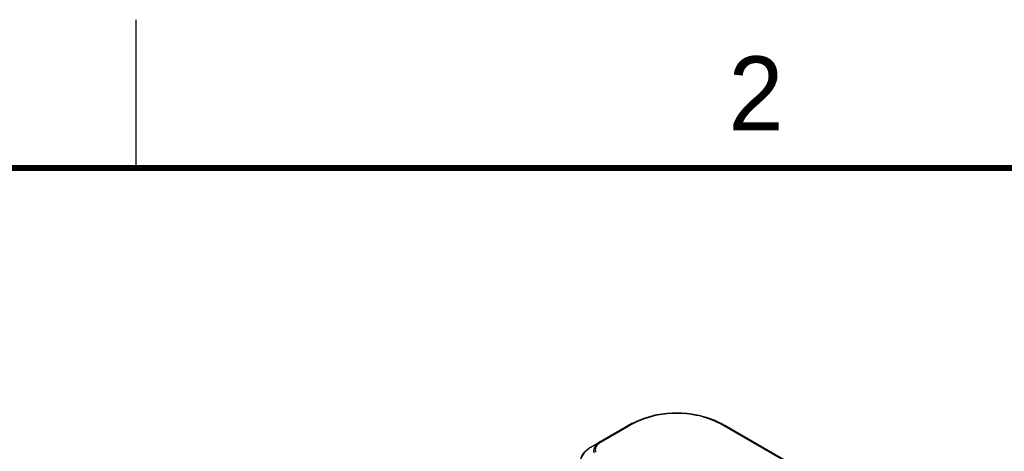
# Model space of a CAD drawing. Header units: inches. Extents: x 0 to 34, y 0 to 22.
# Tile 69 of 103: x 25.1 to 28.4, y 20.5 to 22. Entities that reach past the tile are written whole.
import ezdxf

# ---------------------------------------------------------------- set-up
doc = ezdxf.new("R2010")
doc.units = ezdxf.units.IN
doc.header["$LTSCALE"] = 1.87
doc.header["$MEASUREMENT"] = 0
doc.layers.get('0').update_dxf_attribs({"linetype": 'CONTINUOUS'})
doc.styles.add('TEXTSTYLE_2', font='txt')

msp = doc.modelspace()

# ---------------------------------------------------------------- linework, layer by layer
at = {"color": 2, "linetype": 'CONTINUOUS'}
msp.add_line((25.5, 22), (25.5, 21.5), dxfattribs=at)
at = {"color": 7, "linetype": 'CONTINUOUS'}
for p, q in [((27.1637, 20.6303), (27.0681, 20.575)), ((27.1658, 20.6288), (27.072, 20.5746)), ((27.166, 20.6316), (27.1605, 20.6284)), ((27.1631, 20.6296), (27.1619, 20.6292)), ((27.4925, 20.6293), (27.4879, 20.6318)), ((32.2168, 17.8988), (27.4885, 20.6288)), ((32.2207, 17.8992), (27.4902, 20.6305)), ((27.4913, 20.6296), (27.4924, 20.6292)), ((27.0373, 20.5579), (27.0678, 20.5755)), ((27.0373, 20.5579), (27.0681, 20.575))]:
    msp.add_line(p, q, dxfattribs=at)
at = {"color": 7, "linetype": 'CONTINUOUS', "const_width": 0.02}
msp.add_lwpolyline([(33.5, 21.5), (0.5, 21.5)], dxfattribs=at)
at = {"color": 7, "linetype": 'CONTINUOUS'}
msp.add_lwpolyline([(27.0373, 20.5579), (27.0156, 20.5408), (27.0033, 20.5201)], dxfattribs=at)
for centre, radius, start, end in [((27.3272, 20.3346), 0.3382, 78.3271, 101.3848), ((27.3272, 20.3425), 0.329, 78.3245, 101.3869), ((27.3289, 20.3495), 0.3218, 65.0434, 78.3705), ((27.3294, 20.3437), 0.3289, 65.0463, 78.3795), ((27.3207, 20.3538), 0.3179, 119.3779, 119.5787), ((27.3207, 20.3537), 0.318, 119.1019, 119.3779), ((27.3218, 20.3582), 0.3124, 119.6873, 119.9544), ((27.3211, 20.353), 0.3188, 116.2977, 119.1006), ((27.3221, 20.3576), 0.313, 116.2973, 119.6857), ((27.336, 20.3652), 0.3045, 60.2973, 65.0154), ((27.3367, 20.3599), 0.3111, 60.9141, 65.0117), ((27.3395, 20.3715), 0.2973, 59.9229, 60.28)]:
    msp.add_arc(centre, radius, start, end, dxfattribs=at)
for points, knots in [([(27.2604, 20.6662), (27.2531, 20.6647), (27.2255, 20.6582), (27.1986, 20.6481), (27.1798, 20.6388)], [0, 0, 0, 0, 0.262249, 1, 1, 1, 1]), ([(27.2622, 20.665), (27.2551, 20.6636), (27.228, 20.6572), (27.2018, 20.6473), (27.1834, 20.6382)], [0, 0, 0, 0, 0.262264, 1, 1, 1, 1]), ([(27.0681, 20.575), (27.0622, 20.5717), (27.0522, 20.564), (27.0471, 20.552), (27.0469, 20.5465)], [0, 0, 0, 0, 0.549868, 1, 1, 1, 1]), ([(27.058, 20.5627), (27.0555, 20.5596), (27.0519, 20.5524), (27.0523, 20.5442), (27.0534, 20.5407)], [0, 0, 0, 0, 0.515749, 1, 1, 1, 1]), ([(27.072, 20.5746), (27.0705, 20.5738), (27.0653, 20.5705), (27.0607, 20.5663), (27.058, 20.5627)], [0, 0, 0, 0, 0.270572, 1, 1, 1, 1]), ([(27.072, 20.5746), (27.0716, 20.5748), (27.0704, 20.5754), (27.0689, 20.5755), (27.0681, 20.575)], [0, 0, 0, 0, 0.295008, 1, 1, 1, 1]), ([(27.0034, 20.5113), (27.0036, 20.5203), (27.0116, 20.54), (27.0278, 20.5525), (27.0373, 20.5579)], [0, 0, 0, 0, 0.450255, 1, 1, 1, 1])]:
    msp.add_open_spline(points, degree=3, knots=knots, dxfattribs=at)
for points in [[(27.1658, 20.6288), (27.165, 20.6293), (27.164, 20.6296), (27.1631, 20.6296)], [(27.4885, 20.6288), (27.4894, 20.6293), (27.4904, 20.6296), (27.4913, 20.6296)], [(27.0469, 20.5465), (27.0468, 20.5437), (27.0472, 20.5409), (27.048, 20.5383)]]:
    msp.add_open_spline(points, degree=3, dxfattribs=at)

# ---------------------------------------------------------------- texts
at = {"color": 2, "linetype": 'CONTINUOUS', "insert": (27.5025, 21.8762), "char_height": 0.25, "width": 0.25, "attachment_point": 1, "line_spacing_factor": 0.9, "style": 'TEXTSTYLE_2'}
msp.add_mtext('2', dxfattribs=at)

doc.saveas('drawing.dxf')
